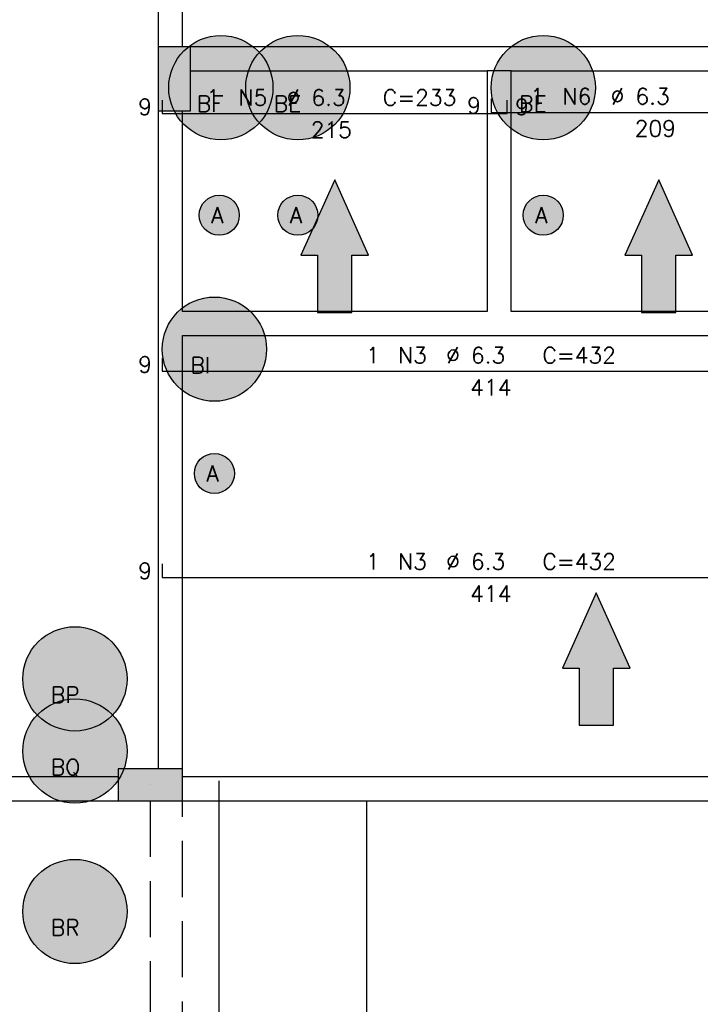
# Model space of a CAD drawing. Extents: x 0 to 119, y 0 to 84.
# Tile 5 of 15: x 27.57 to 36.06, y 24.86 to 37.14. Entities that reach past the tile are written whole.
import ezdxf

# ---------------------------------------------------------------- set-up
doc = ezdxf.new("R2010")
doc.units = 0
doc.header["$MEASUREMENT"] = 0
doc.linetypes.add('ESTILO_TQS_0001', pattern=[1, 0.7, -0.3])
for name, color, linetype in [('1', 1, 'CONTINUOUS'), ('2', 2, 'CONTINUOUS'), ('6', 6, 'CONTINUOUS'), ('9', 9, 'CONTINUOUS')]:
    doc.layers.add(name, color=color, linetype=linetype)
doc.styles.get("Standard").update_dxf_attribs({"font": 'ROMANS.SHX'})

msp = doc.modelspace()

# ---------------------------------------------------------------- linework, layer by layer
at = {"layer": '1', "linetype": 'Continuous'}
for p, q in [((29.5, 36.4), (29.5, 36.4)), ((29.2, 27.6), (29.2, 27.6)), ((31.9, 14.2), (31.9, 27.4))]:
    msp.add_line(p, q, dxfattribs=at)
for points in [[(29.3, 40.8), (29.3, 36.8)], [(29.6, 36.8), (29.6, 40.8)], [(33.55, 36.8), (29.7, 36.8)], [(37.33, 36.8), (33.55, 36.8)], [(29.7, 36.5), (33.4, 36.5)], [(33.4, 36.5), (33.4, 33.5)], [(33.7, 36.5), (33.4, 36.5)], [(33.7, 36.5), (37.33, 36.5)], [(33.7, 33.5), (33.7, 36.5)], [(29.3, 36), (29.3, 33.35)], [(29.6, 33.5), (29.6, 36)], [(33.4, 33.5), (29.6, 33.5)], [(37.38, 33.5), (33.7, 33.5)], [(29.3, 33.35), (29.3, 27.8)], [(29.6, 27.8), (29.6, 33.2)], [(29.6, 33.2), (33.55, 33.2)], [(33.55, 33.2), (37.38, 33.2)], [(28.8, 27.7), (17.4, 27.7)], [(37.28, 27.7), (29.6, 27.7)], [(17.4, 27.4), (28.8, 27.4)], [(29.6, 27.4), (37.28, 27.4)]]:
    msp.add_lwpolyline(points, dxfattribs=at)
at = {"layer": '2', "linetype": 'Continuous'}
for points in [[(29.3, 36), (29.7, 36), (29.7, 36.8), (29.3, 36.8), (29.3, 36)], [(28.8, 27.8), (28.8, 27.4), (29.6, 27.4), (29.6, 27.8), (28.8, 27.8)]]:
    msp.add_lwpolyline(points, dxfattribs=at)
at = {"layer": '6', "linetype": 'Continuous'}
for p, q in [((29.35, 36.136), (29.35, 35.966)), ((33.45, 36.152), (33.45, 35.982)), ((33.65, 35.966), (33.65, 36.136)), ((29.35, 35.966), (33.65, 35.966)), ((33.45, 35.982), (37.63, 35.982)), ((29.35, 32.924), (29.35, 32.754)), ((29.35, 32.754), (37.63, 32.754)), ((29.35, 30.352), (29.35, 30.182)), ((29.35, 30.182), (37.63, 30.182)), ((30.060856, 13.85), (30.060856, 27.65))]:
    msp.add_line(p, q, dxfattribs=at)
for points in [[(31.715278, 33.488067), (31.715278, 34.2), (31.921085, 34.2), (31.5, 35.141258), (31.078915, 34.2), (31.284722, 34.2), (31.284722, 33.488067), (31.715278, 33.488067)], [(35.755278, 33.488067), (35.755278, 34.2), (35.961085, 34.2), (35.54, 35.141258), (35.118915, 34.2), (35.324722, 34.2), (35.324722, 33.488067), (35.755278, 33.488067)], [(34.976562, 28.341342), (34.976562, 29.053275), (35.182369, 29.053275), (34.761284, 29.994533), (34.340198, 29.053275), (34.546005, 29.053275), (34.546005, 28.341342), (34.976562, 28.341342)]]:
    msp.add_lwpolyline(points, dxfattribs=at)
at = {"layer": '6', "linetype": 'ESTILO_TQS_0001'}
for points in [[(29.2, 27.4), (29.2, 14.2)], [(29.6, 14.2), (29.6, 27.4)]]:
    msp.add_lwpolyline(points, dxfattribs=at)
at = {"layer": '6', "linetype": 'Continuous'}
for centre, radius in [((30.08, 36.29), 0.65), ((31.04, 36.29), 0.65), ((34.1, 36.29), 0.65), ((30.06, 34.7), 0.25), ((31.04, 34.7), 0.25), ((34.1, 34.7), 0.25), ((30, 33.03), 0.65), ((30, 31.48), 0.25), ((28.26, 28.92), 0.65), ((28.26, 28.02), 0.65), ((28.26, 26.02), 0.65)]:
    msp.add_circle(centre, radius, dxfattribs=at)
at = {"layer": '9', "linetype": 'Continuous'}
for points in [[(30.73, 36.29), (29.780958, 36.867125), (29.705158, 36.82103)], [(30.73, 36.29), (29.862328, 36.90247), (29.780958, 36.867125)], [(30.73, 36.29), (29.947754, 36.926405), (29.862328, 36.90247)], [(30.73, 36.29), (30.035642, 36.938485), (29.947754, 36.926405)], [(30.73, 36.29), (30.124358, 36.938485), (30.035642, 36.938485)], [(30.73, 36.29), (30.212246, 36.926405), (30.124358, 36.938485)], [(30.73, 36.29), (30.297672, 36.90247), (30.212246, 36.926405)], [(30.73, 36.29), (30.379042, 36.867125), (30.297672, 36.90247)], [(30.73, 36.29), (30.454842, 36.82103), (30.379042, 36.867125)], [(31.69, 36.29), (30.740958, 36.867125), (30.665158, 36.82103)], [(31.69, 36.29), (30.822328, 36.90247), (30.740958, 36.867125)], [(31.69, 36.29), (30.907754, 36.926405), (30.822328, 36.90247)], [(31.69, 36.29), (30.995642, 36.938485), (30.907754, 36.926405)], [(31.69, 36.29), (31.084358, 36.938485), (30.995642, 36.938485)], [(31.69, 36.29), (31.172246, 36.926405), (31.084358, 36.938485)], [(31.69, 36.29), (31.257672, 36.90247), (31.172246, 36.926405)], [(31.69, 36.29), (31.339042, 36.867125), (31.257672, 36.90247)], [(31.69, 36.29), (31.414842, 36.82103), (31.339042, 36.867125)], [(34.75, 36.29), (33.800958, 36.867125), (33.725158, 36.82103)], [(34.75, 36.29), (33.882328, 36.90247), (33.800958, 36.867125)], [(34.75, 36.29), (33.967754, 36.926405), (33.882328, 36.90247)], [(34.75, 36.29), (34.055642, 36.938485), (33.967754, 36.926405)], [(34.75, 36.29), (34.144358, 36.938485), (34.055642, 36.938485)], [(34.75, 36.29), (34.232246, 36.926405), (34.144358, 36.938485)], [(34.75, 36.29), (34.317672, 36.90247), (34.232246, 36.926405)], [(34.75, 36.29), (34.399042, 36.867125), (34.317672, 36.90247)], [(34.75, 36.29), (34.474842, 36.82103), (34.399042, 36.867125)], [(29.3, 36), (29.7, 36), (29.7, 36.8)], [(29.3, 36), (29.7, 36.8), (29.3, 36.8)], [(29.3, 36), (29.3, 36.8), (29.3, 36)], [(30.73, 36.29), (29.63634, 36.765043), (29.575788, 36.700207)], [(30.73, 36.29), (29.705158, 36.82103), (29.63634, 36.765043)], [(30.73, 36.29), (30.52366, 36.765043), (30.454842, 36.82103)], [(30.73, 36.29), (30.584212, 36.700207), (30.52366, 36.765043)], [(31.69, 36.29), (30.59634, 36.765043), (30.535788, 36.700207)], [(31.69, 36.29), (30.665158, 36.82103), (30.59634, 36.765043)], [(31.69, 36.29), (31.48366, 36.765043), (31.414842, 36.82103)], [(31.69, 36.29), (31.544212, 36.700207), (31.48366, 36.765043)], [(34.75, 36.29), (33.65634, 36.765043), (33.595788, 36.700207)], [(34.75, 36.29), (33.725158, 36.82103), (33.65634, 36.765043)], [(34.75, 36.29), (34.54366, 36.765043), (34.474842, 36.82103)], [(34.75, 36.29), (34.604212, 36.700207), (34.54366, 36.765043)], [(30.73, 36.29), (29.524627, 36.62773), (29.483813, 36.548961)], [(30.73, 36.29), (29.575788, 36.700207), (29.524627, 36.62773)], [(31.69, 36.29), (30.484627, 36.62773), (30.443813, 36.548961)], [(31.69, 36.29), (30.535788, 36.700207), (30.484627, 36.62773)], [(30.73, 36.29), (30.635373, 36.62773), (30.584212, 36.700207)], [(30.73, 36.29), (30.676187, 36.548961), (30.635373, 36.62773)], [(31.69, 36.29), (31.595373, 36.62773), (31.544212, 36.700207)], [(31.69, 36.29), (31.636187, 36.548961), (31.595373, 36.62773)], [(34.75, 36.29), (33.544627, 36.62773), (33.503813, 36.548961)], [(34.75, 36.29), (33.595788, 36.700207), (33.544627, 36.62773)], [(34.75, 36.29), (34.655373, 36.62773), (34.604212, 36.700207)], [(34.75, 36.29), (34.696187, 36.548961), (34.655373, 36.62773)], [(30.73, 36.29), (29.454104, 36.465368), (29.436054, 36.378508)], [(30.73, 36.29), (29.483813, 36.548961), (29.454104, 36.465368)], [(31.69, 36.29), (30.414104, 36.465368), (30.396054, 36.378508)], [(31.69, 36.29), (30.443813, 36.548961), (30.414104, 36.465368)], [(30.73, 36.29), (30.705896, 36.465368), (30.676187, 36.548961)], [(30.73, 36.29), (30.723946, 36.378508), (30.705896, 36.465368)], [(31.69, 36.29), (31.665896, 36.465368), (31.636187, 36.548961)], [(31.69, 36.29), (31.683946, 36.378508), (31.665896, 36.465368)], [(34.75, 36.29), (33.474104, 36.465368), (33.456054, 36.378508)], [(34.75, 36.29), (33.503813, 36.548961), (33.474104, 36.465368)], [(34.75, 36.29), (34.725896, 36.465368), (34.696187, 36.548961)], [(34.75, 36.29), (34.743946, 36.378508), (34.725896, 36.465368)], [(30.73, 36.29), (29.436054, 36.378508), (29.43, 36.29)], [(31.69, 36.29), (30.396054, 36.378508), (30.39, 36.29)], [(34.75, 36.29), (33.456054, 36.378508), (33.45, 36.29)], [(30.73, 36.29), (29.43, 36.29), (29.436054, 36.201492)], [(30.73, 36.29), (29.436054, 36.201492), (29.454104, 36.114632)], [(30.73, 36.29), (29.454104, 36.114632), (29.483813, 36.031039)], [(30.73, 36.29), (29.483813, 36.031039), (29.524627, 35.95227)], [(30.73, 36.29), (29.524627, 35.95227), (29.575788, 35.879793)], [(30.73, 36.29), (29.575788, 35.879793), (29.63634, 35.814957)], [(30.73, 36.29), (29.63634, 35.814957), (29.705158, 35.75897)], [(30.73, 36.29), (29.705158, 35.75897), (29.780958, 35.712875)], [(30.73, 36.29), (29.780958, 35.712875), (29.862328, 35.67753)], [(30.73, 36.29), (29.862328, 35.67753), (29.947754, 35.653595)], [(30.73, 36.29), (29.947754, 35.653595), (30.035642, 35.641515)], [(30.73, 36.29), (30.035642, 35.641515), (30.124358, 35.641515)], [(30.73, 36.29), (30.124358, 35.641515), (30.212246, 35.653595)], [(30.73, 36.29), (30.212246, 35.653595), (30.297672, 35.67753)], [(30.73, 36.29), (30.297672, 35.67753), (30.379042, 35.712875)], [(30.73, 36.29), (30.379042, 35.712875), (30.454842, 35.75897)], [(31.69, 36.29), (30.39, 36.29), (30.396054, 36.201492)], [(31.69, 36.29), (30.396054, 36.201492), (30.414104, 36.114632)], [(31.69, 36.29), (30.414104, 36.114632), (30.443813, 36.031039)], [(31.69, 36.29), (30.443813, 36.031039), (30.484627, 35.95227)], [(30.73, 36.29), (30.454842, 35.75897), (30.52366, 35.814957)], [(31.69, 36.29), (30.484627, 35.95227), (30.535788, 35.879793)], [(30.73, 36.29), (30.52366, 35.814957), (30.584212, 35.879793)], [(31.69, 36.29), (30.535788, 35.879793), (30.59634, 35.814957)], [(30.73, 36.29), (30.584212, 35.879793), (30.635373, 35.95227)], [(31.69, 36.29), (30.59634, 35.814957), (30.665158, 35.75897)], [(30.73, 36.29), (30.635373, 35.95227), (30.676187, 36.031039)], [(31.69, 36.29), (30.665158, 35.75897), (30.740958, 35.712875)], [(30.73, 36.29), (30.676187, 36.031039), (30.705896, 36.114632)], [(30.73, 36.29), (30.705896, 36.114632), (30.723946, 36.201492)], [(30.73, 36.29), (30.723946, 36.201492), (30.73, 36.29)], [(31.69, 36.29), (30.740958, 35.712875), (30.822328, 35.67753)], [(31.69, 36.29), (30.822328, 35.67753), (30.907754, 35.653595)], [(31.69, 36.29), (30.907754, 35.653595), (30.995642, 35.641515)], [(31.69, 36.29), (30.995642, 35.641515), (31.084358, 35.641515)], [(31.69, 36.29), (31.084358, 35.641515), (31.172246, 35.653595)], [(31.69, 36.29), (31.172246, 35.653595), (31.257672, 35.67753)], [(31.69, 36.29), (31.257672, 35.67753), (31.339042, 35.712875)], [(31.69, 36.29), (31.339042, 35.712875), (31.414842, 35.75897)], [(31.69, 36.29), (31.414842, 35.75897), (31.48366, 35.814957)], [(31.69, 36.29), (31.48366, 35.814957), (31.544212, 35.879793)], [(31.69, 36.29), (31.544212, 35.879793), (31.595373, 35.95227)], [(31.69, 36.29), (31.595373, 35.95227), (31.636187, 36.031039)], [(31.69, 36.29), (31.636187, 36.031039), (31.665896, 36.114632)], [(31.69, 36.29), (31.665896, 36.114632), (31.683946, 36.201492)], [(31.69, 36.29), (31.683946, 36.201492), (31.69, 36.29)], [(34.75, 36.29), (33.45, 36.29), (33.456054, 36.201492)], [(34.75, 36.29), (33.456054, 36.201492), (33.474104, 36.114632)], [(34.75, 36.29), (33.474104, 36.114632), (33.503813, 36.031039)], [(34.75, 36.29), (33.503813, 36.031039), (33.544627, 35.95227)], [(34.75, 36.29), (33.544627, 35.95227), (33.595788, 35.879793)], [(34.75, 36.29), (33.595788, 35.879793), (33.65634, 35.814957)], [(34.75, 36.29), (33.65634, 35.814957), (33.725158, 35.75897)], [(34.75, 36.29), (33.725158, 35.75897), (33.800958, 35.712875)], [(34.75, 36.29), (33.800958, 35.712875), (33.882328, 35.67753)], [(34.75, 36.29), (33.882328, 35.67753), (33.967754, 35.653595)], [(34.75, 36.29), (33.967754, 35.653595), (34.055642, 35.641515)], [(34.75, 36.29), (34.055642, 35.641515), (34.144358, 35.641515)], [(34.75, 36.29), (34.144358, 35.641515), (34.232246, 35.653595)], [(34.75, 36.29), (34.232246, 35.653595), (34.317672, 35.67753)], [(34.75, 36.29), (34.317672, 35.67753), (34.399042, 35.712875)], [(34.75, 36.29), (34.399042, 35.712875), (34.474842, 35.75897)], [(34.75, 36.29), (34.474842, 35.75897), (34.54366, 35.814957)], [(34.75, 36.29), (34.54366, 35.814957), (34.604212, 35.879793)], [(34.75, 36.29), (34.604212, 35.879793), (34.655373, 35.95227)], [(34.75, 36.29), (34.655373, 35.95227), (34.696187, 36.031039)], [(34.75, 36.29), (34.696187, 36.031039), (34.725896, 36.114632)], [(34.75, 36.29), (34.725896, 36.114632), (34.743946, 36.201492)], [(34.75, 36.29), (34.743946, 36.201492), (34.75, 36.29)], [(31.5, 35.141258), (31.078915, 34.2), (31.284722, 34.2)], [(31.5, 35.141258), (31.284722, 34.2), (31.715278, 33.488067)], [(31.5, 35.141258), (31.715278, 33.488067), (31.715278, 34.2)], [(31.5, 35.141258), (31.715278, 34.2), (31.921085, 34.2)], [(35.54, 35.141258), (35.118915, 34.2), (35.324722, 34.2)], [(35.54, 35.141258), (35.324722, 34.2), (35.755278, 33.488067)], [(35.54, 35.141258), (35.755278, 33.488067), (35.755278, 34.2)], [(35.54, 35.141258), (35.755278, 34.2), (35.961085, 34.2)], [(30.31, 34.7), (29.900644, 34.892628), (29.857746, 34.846946)], [(30.31, 34.7), (29.953555, 34.926207), (29.900644, 34.892628)], [(30.31, 34.7), (30.013155, 34.945572), (29.953555, 34.926207)], [(30.31, 34.7), (30.075698, 34.949507), (30.013155, 34.945572)], [(30.31, 34.7), (30.137254, 34.937764), (30.075698, 34.949507)], [(30.31, 34.7), (30.193957, 34.911082), (30.137254, 34.937764)], [(30.31, 34.7), (30.242242, 34.871137), (30.193957, 34.911082)], [(30.31, 34.7), (30.279077, 34.820438), (30.242242, 34.871137)], [(31.29, 34.7), (30.880644, 34.892628), (30.837746, 34.846946)], [(31.29, 34.7), (30.933555, 34.926207), (30.880644, 34.892628)], [(31.29, 34.7), (30.993155, 34.945572), (30.933555, 34.926207)], [(31.29, 34.7), (31.055698, 34.949507), (30.993155, 34.945572)], [(31.29, 34.7), (31.117254, 34.937764), (31.055698, 34.949507)], [(31.29, 34.7), (31.173957, 34.911082), (31.117254, 34.937764)], [(31.29, 34.7), (31.222242, 34.871137), (31.173957, 34.911082)], [(31.29, 34.7), (31.259077, 34.820438), (31.222242, 34.871137)], [(34.35, 34.7), (33.940644, 34.892628), (33.897746, 34.846946)], [(34.35, 34.7), (33.993555, 34.926207), (33.940644, 34.892628)], [(34.35, 34.7), (34.053155, 34.945572), (33.993555, 34.926207)], [(34.35, 34.7), (34.115698, 34.949507), (34.053155, 34.945572)], [(34.35, 34.7), (34.177254, 34.937764), (34.115698, 34.949507)], [(34.35, 34.7), (34.233957, 34.911082), (34.177254, 34.937764)], [(34.35, 34.7), (34.282242, 34.871137), (34.233957, 34.911082)], [(34.35, 34.7), (34.319077, 34.820438), (34.282242, 34.871137)], [(30.31, 34.7), (29.827556, 34.792031), (29.811971, 34.731333)], [(30.31, 34.7), (29.857746, 34.846946), (29.827556, 34.792031)], [(30.31, 34.7), (30.302146, 34.762172), (30.279077, 34.820438)], [(31.29, 34.7), (30.807556, 34.792031), (30.791971, 34.731333)], [(31.29, 34.7), (30.837746, 34.846946), (30.807556, 34.792031)], [(31.29, 34.7), (31.282146, 34.762172), (31.259077, 34.820438)], [(34.35, 34.7), (33.867556, 34.792031), (33.851971, 34.731333)], [(34.35, 34.7), (33.897746, 34.846946), (33.867556, 34.792031)], [(34.35, 34.7), (34.342146, 34.762172), (34.319077, 34.820438)], [(30.31, 34.7), (29.811971, 34.731333), (29.811971, 34.668667)], [(30.31, 34.7), (29.811971, 34.668667), (29.827556, 34.607969)], [(30.31, 34.7), (29.827556, 34.607969), (29.857746, 34.553054)], [(30.31, 34.7), (29.857746, 34.553054), (29.900644, 34.507372)], [(30.31, 34.7), (29.900644, 34.507372), (29.953555, 34.473793)], [(30.31, 34.7), (29.953555, 34.473793), (30.013155, 34.454428)], [(30.31, 34.7), (30.013155, 34.454428), (30.075698, 34.450493)], [(30.31, 34.7), (30.075698, 34.450493), (30.137254, 34.462236)], [(30.31, 34.7), (30.137254, 34.462236), (30.193957, 34.488918)], [(30.31, 34.7), (30.193957, 34.488918), (30.242242, 34.528863)], [(30.31, 34.7), (30.242242, 34.528863), (30.279077, 34.579562)], [(30.31, 34.7), (30.279077, 34.579562), (30.302146, 34.637828)], [(30.31, 34.7), (30.302146, 34.637828), (30.31, 34.7)], [(31.29, 34.7), (30.791971, 34.731333), (30.791971, 34.668667)], [(31.29, 34.7), (30.791971, 34.668667), (30.807556, 34.607969)], [(31.29, 34.7), (30.807556, 34.607969), (30.837746, 34.553054)], [(31.29, 34.7), (30.837746, 34.553054), (30.880644, 34.507372)], [(31.29, 34.7), (30.880644, 34.507372), (30.933555, 34.473793)], [(31.29, 34.7), (30.933555, 34.473793), (30.993155, 34.454428)], [(31.29, 34.7), (30.993155, 34.454428), (31.055698, 34.450493)], [(31.29, 34.7), (31.055698, 34.450493), (31.117254, 34.462236)], [(31.29, 34.7), (31.117254, 34.462236), (31.173957, 34.488918)], [(31.29, 34.7), (31.173957, 34.488918), (31.222242, 34.528863)], [(31.29, 34.7), (31.222242, 34.528863), (31.259077, 34.579562)], [(31.29, 34.7), (31.259077, 34.579562), (31.282146, 34.637828)], [(31.29, 34.7), (31.282146, 34.637828), (31.29, 34.7)], [(34.35, 34.7), (33.851971, 34.731333), (33.851971, 34.668667)], [(34.35, 34.7), (33.851971, 34.668667), (33.867556, 34.607969)], [(34.35, 34.7), (33.867556, 34.607969), (33.897746, 34.553054)], [(34.35, 34.7), (33.897746, 34.553054), (33.940644, 34.507372)], [(34.35, 34.7), (33.940644, 34.507372), (33.993555, 34.473793)], [(34.35, 34.7), (33.993555, 34.473793), (34.053155, 34.454428)], [(34.35, 34.7), (34.053155, 34.454428), (34.115698, 34.450493)], [(34.35, 34.7), (34.115698, 34.450493), (34.177254, 34.462236)], [(34.35, 34.7), (34.177254, 34.462236), (34.233957, 34.488918)], [(34.35, 34.7), (34.233957, 34.488918), (34.282242, 34.528863)], [(34.35, 34.7), (34.282242, 34.528863), (34.319077, 34.579562)], [(34.35, 34.7), (34.319077, 34.579562), (34.342146, 34.637828)], [(34.35, 34.7), (34.342146, 34.637828), (34.35, 34.7)], [(31.715278, 33.488067), (31.284722, 34.2), (31.284722, 33.488067)], [(35.755278, 33.488067), (35.324722, 34.2), (35.324722, 33.488067)], [(30.65, 33.03), (29.782328, 33.64247), (29.700958, 33.607125)], [(30.65, 33.03), (29.867754, 33.666405), (29.782328, 33.64247)], [(30.65, 33.03), (29.955642, 33.678485), (29.867754, 33.666405)], [(30.65, 33.03), (30.044358, 33.678485), (29.955642, 33.678485)], [(30.65, 33.03), (30.132246, 33.666405), (30.044358, 33.678485)], [(30.65, 33.03), (30.217672, 33.64247), (30.132246, 33.666405)], [(30.65, 33.03), (30.299042, 33.607125), (30.217672, 33.64247)], [(30.65, 33.03), (29.625158, 33.56103), (29.55634, 33.505043)], [(30.65, 33.03), (29.700958, 33.607125), (29.625158, 33.56103)], [(30.65, 33.03), (30.374842, 33.56103), (30.299042, 33.607125)], [(30.65, 33.03), (30.44366, 33.505043), (30.374842, 33.56103)], [(30.65, 33.03), (29.495788, 33.440207), (29.444627, 33.36773)], [(30.65, 33.03), (29.55634, 33.505043), (29.495788, 33.440207)], [(30.65, 33.03), (30.504212, 33.440207), (30.44366, 33.505043)], [(30.65, 33.03), (30.555373, 33.36773), (30.504212, 33.440207)], [(30.65, 33.03), (29.403813, 33.288961), (29.374104, 33.205368)], [(30.65, 33.03), (29.444627, 33.36773), (29.403813, 33.288961)], [(30.65, 33.03), (30.596187, 33.288961), (30.555373, 33.36773)], [(30.65, 33.03), (30.625896, 33.205368), (30.596187, 33.288961)], [(30.65, 33.03), (29.374104, 33.205368), (29.356054, 33.118508)], [(30.65, 33.03), (30.643946, 33.118508), (30.625896, 33.205368)], [(30.65, 33.03), (29.356054, 33.118508), (29.35, 33.03)], [(30.65, 33.03), (29.35, 33.03), (29.356054, 32.941492)], [(30.65, 33.03), (29.356054, 32.941492), (29.374104, 32.854632)], [(30.65, 33.03), (29.374104, 32.854632), (29.403813, 32.771039)], [(30.65, 33.03), (29.403813, 32.771039), (29.444627, 32.69227)], [(30.65, 33.03), (29.444627, 32.69227), (29.495788, 32.619793)], [(30.65, 33.03), (29.495788, 32.619793), (29.55634, 32.554957)], [(30.65, 33.03), (29.55634, 32.554957), (29.625158, 32.49897)], [(30.65, 33.03), (29.625158, 32.49897), (29.700958, 32.452875)], [(30.65, 33.03), (29.700958, 32.452875), (29.782328, 32.41753)], [(30.65, 33.03), (29.782328, 32.41753), (29.867754, 32.393595)], [(30.65, 33.03), (29.867754, 32.393595), (29.955642, 32.381515)], [(30.65, 33.03), (29.955642, 32.381515), (30.044358, 32.381515)], [(30.65, 33.03), (30.044358, 32.381515), (30.132246, 32.393595)], [(30.65, 33.03), (30.132246, 32.393595), (30.217672, 32.41753)], [(30.65, 33.03), (30.217672, 32.41753), (30.299042, 32.452875)], [(30.65, 33.03), (30.299042, 32.452875), (30.374842, 32.49897)], [(30.65, 33.03), (30.374842, 32.49897), (30.44366, 32.554957)], [(30.65, 33.03), (30.44366, 32.554957), (30.504212, 32.619793)], [(30.65, 33.03), (30.504212, 32.619793), (30.555373, 32.69227)], [(30.65, 33.03), (30.555373, 32.69227), (30.596187, 32.771039)], [(30.65, 33.03), (30.596187, 32.771039), (30.625896, 32.854632)], [(30.65, 33.03), (30.625896, 32.854632), (30.643946, 32.941492)], [(30.65, 33.03), (30.643946, 32.941492), (30.65, 33.03)], [(30.25, 31.48), (29.840644, 31.672628), (29.797746, 31.626946)], [(30.25, 31.48), (29.893555, 31.706207), (29.840644, 31.672628)], [(30.25, 31.48), (29.953155, 31.725572), (29.893555, 31.706207)], [(30.25, 31.48), (30.015698, 31.729507), (29.953155, 31.725572)], [(30.25, 31.48), (30.077254, 31.717764), (30.015698, 31.729507)], [(30.25, 31.48), (30.133957, 31.691082), (30.077254, 31.717764)], [(30.25, 31.48), (30.182242, 31.651137), (30.133957, 31.691082)], [(30.25, 31.48), (29.767556, 31.572031), (29.751971, 31.511333)], [(30.25, 31.48), (29.797746, 31.626946), (29.767556, 31.572031)], [(30.25, 31.48), (30.219077, 31.600438), (30.182242, 31.651137)], [(30.25, 31.48), (30.242146, 31.542172), (30.219077, 31.600438)], [(30.25, 31.48), (29.751971, 31.511333), (29.751971, 31.448667)], [(30.25, 31.48), (29.751971, 31.448667), (29.767556, 31.387969)], [(30.25, 31.48), (29.767556, 31.387969), (29.797746, 31.333054)], [(30.25, 31.48), (29.797746, 31.333054), (29.840644, 31.287372)], [(30.25, 31.48), (29.840644, 31.287372), (29.893555, 31.253793)], [(30.25, 31.48), (29.893555, 31.253793), (29.953155, 31.234428)], [(30.25, 31.48), (29.953155, 31.234428), (30.015698, 31.230493)], [(30.25, 31.48), (30.015698, 31.230493), (30.077254, 31.242236)], [(30.25, 31.48), (30.077254, 31.242236), (30.133957, 31.268918)], [(30.25, 31.48), (30.133957, 31.268918), (30.182242, 31.308863)], [(30.25, 31.48), (30.182242, 31.308863), (30.219077, 31.359562)], [(30.25, 31.48), (30.219077, 31.359562), (30.242146, 31.417828)], [(30.25, 31.48), (30.242146, 31.417828), (30.25, 31.48)], [(34.761284, 29.994533), (34.340198, 29.053275), (34.546005, 29.053275)], [(34.761284, 29.994533), (34.546005, 29.053275), (34.976562, 28.341342)], [(34.761284, 29.994533), (34.976562, 28.341342), (34.976562, 29.053275)], [(34.761284, 29.994533), (34.976562, 29.053275), (35.182369, 29.053275)], [(28.91, 28.92), (27.960958, 29.497125), (27.885158, 29.45103)], [(28.91, 28.92), (28.042328, 29.53247), (27.960958, 29.497125)], [(28.91, 28.92), (28.127754, 29.556405), (28.042328, 29.53247)], [(28.91, 28.92), (28.215642, 29.568485), (28.127754, 29.556405)], [(28.91, 28.92), (28.304358, 29.568485), (28.215642, 29.568485)], [(28.91, 28.92), (28.392246, 29.556405), (28.304358, 29.568485)], [(28.91, 28.92), (28.477672, 29.53247), (28.392246, 29.556405)], [(28.91, 28.92), (28.559042, 29.497125), (28.477672, 29.53247)], [(28.91, 28.92), (28.634842, 29.45103), (28.559042, 29.497125)], [(28.91, 28.92), (27.81634, 29.395043), (27.755788, 29.330207)], [(28.91, 28.92), (27.885158, 29.45103), (27.81634, 29.395043)], [(28.91, 28.92), (28.70366, 29.395043), (28.634842, 29.45103)], [(28.91, 28.92), (28.764212, 29.330207), (28.70366, 29.395043)], [(28.91, 28.92), (27.704627, 29.25773), (27.663813, 29.178961)], [(28.91, 28.92), (27.755788, 29.330207), (27.704627, 29.25773)], [(28.91, 28.92), (28.815373, 29.25773), (28.764212, 29.330207)], [(28.91, 28.92), (28.856187, 29.178961), (28.815373, 29.25773)], [(28.91, 28.92), (27.634104, 29.095368), (27.616054, 29.008508)], [(28.91, 28.92), (27.663813, 29.178961), (27.634104, 29.095368)], [(28.91, 28.92), (28.885896, 29.095368), (28.856187, 29.178961)], [(28.91, 28.92), (28.903946, 29.008508), (28.885896, 29.095368)], [(28.91, 28.92), (27.616054, 29.008508), (27.61, 28.92)], [(34.976562, 28.341342), (34.546005, 29.053275), (34.546005, 28.341342)], [(28.91, 28.92), (27.61, 28.92), (27.616054, 28.831492)], [(28.91, 28.92), (27.616054, 28.831492), (27.634104, 28.744632)], [(28.91, 28.92), (27.634104, 28.744632), (27.663813, 28.661039)], [(28.91, 28.92), (27.663813, 28.661039), (27.704627, 28.58227)], [(28.91, 28.92), (27.704627, 28.58227), (27.755788, 28.509793)], [(28.91, 28.92), (27.755788, 28.509793), (27.81634, 28.444957)], [(28.91, 28.92), (27.81634, 28.444957), (27.885158, 28.38897)], [(28.91, 28.92), (27.885158, 28.38897), (27.960958, 28.342875)], [(28.91, 28.92), (27.960958, 28.342875), (28.042328, 28.30753)], [(28.91, 28.92), (28.042328, 28.30753), (28.127754, 28.283595)], [(28.91, 28.92), (28.127754, 28.283595), (28.215642, 28.271515)], [(28.91, 28.92), (28.215642, 28.271515), (28.304358, 28.271515)], [(28.91, 28.92), (28.304358, 28.271515), (28.392246, 28.283595)], [(28.91, 28.92), (28.392246, 28.283595), (28.477672, 28.30753)], [(28.91, 28.92), (28.477672, 28.30753), (28.559042, 28.342875)], [(28.91, 28.92), (28.559042, 28.342875), (28.634842, 28.38897)], [(28.91, 28.92), (28.634842, 28.38897), (28.70366, 28.444957)], [(28.91, 28.92), (28.70366, 28.444957), (28.764212, 28.509793)], [(28.91, 28.92), (28.764212, 28.509793), (28.815373, 28.58227)], [(28.91, 28.92), (28.815373, 28.58227), (28.856187, 28.661039)], [(28.91, 28.92), (28.856187, 28.661039), (28.885896, 28.744632)], [(28.91, 28.92), (28.885896, 28.744632), (28.903946, 28.831492)], [(28.91, 28.92), (28.903946, 28.831492), (28.91, 28.92)], [(28.91, 28.02), (28.042328, 28.63247), (27.960958, 28.597125)], [(28.91, 28.02), (28.127754, 28.656405), (28.042328, 28.63247)], [(28.91, 28.02), (28.215642, 28.668485), (28.127754, 28.656405)], [(28.91, 28.02), (28.304358, 28.668485), (28.215642, 28.668485)], [(28.91, 28.02), (28.392246, 28.656405), (28.304358, 28.668485)], [(28.91, 28.02), (28.477672, 28.63247), (28.392246, 28.656405)], [(28.91, 28.02), (28.559042, 28.597125), (28.477672, 28.63247)], [(28.91, 28.02), (27.81634, 28.495043), (27.755788, 28.430207)], [(28.91, 28.02), (27.885158, 28.55103), (27.81634, 28.495043)], [(28.91, 28.02), (27.960958, 28.597125), (27.885158, 28.55103)], [(28.91, 28.02), (28.634842, 28.55103), (28.559042, 28.597125)], [(28.91, 28.02), (28.70366, 28.495043), (28.634842, 28.55103)], [(28.91, 28.02), (28.764212, 28.430207), (28.70366, 28.495043)], [(28.91, 28.02), (27.704627, 28.35773), (27.663813, 28.278961)], [(28.91, 28.02), (27.755788, 28.430207), (27.704627, 28.35773)], [(28.91, 28.02), (28.815373, 28.35773), (28.764212, 28.430207)], [(28.91, 28.02), (28.856187, 28.278961), (28.815373, 28.35773)], [(28.91, 28.02), (27.663813, 28.278961), (27.634104, 28.195368)], [(28.91, 28.02), (28.885896, 28.195368), (28.856187, 28.278961)], [(28.91, 28.02), (27.616054, 28.108508), (27.61, 28.02)], [(28.91, 28.02), (27.634104, 28.195368), (27.616054, 28.108508)], [(28.91, 28.02), (28.903946, 28.108508), (28.885896, 28.195368)], [(28.91, 28.02), (27.61, 28.02), (27.616054, 27.931492)], [(28.91, 28.02), (27.616054, 27.931492), (27.634104, 27.844632)], [(28.91, 28.02), (27.634104, 27.844632), (27.663813, 27.761039)], [(28.91, 28.02), (27.663813, 27.761039), (27.704627, 27.68227)], [(28.91, 28.02), (27.704627, 27.68227), (27.755788, 27.609793)], [(28.91, 28.02), (27.755788, 27.609793), (27.81634, 27.544957)], [(28.91, 28.02), (27.81634, 27.544957), (27.885158, 27.48897)], [(28.91, 28.02), (27.885158, 27.48897), (27.960958, 27.442875)], [(28.91, 28.02), (27.960958, 27.442875), (28.042328, 27.40753)], [(28.91, 28.02), (28.042328, 27.40753), (28.127754, 27.383595)], [(28.91, 28.02), (28.127754, 27.383595), (28.215642, 27.371515)], [(28.91, 28.02), (28.215642, 27.371515), (28.304358, 27.371515)], [(28.91, 28.02), (28.304358, 27.371515), (28.392246, 27.383595)], [(28.91, 28.02), (28.392246, 27.383595), (28.477672, 27.40753)], [(28.91, 28.02), (28.477672, 27.40753), (28.559042, 27.442875)], [(28.91, 28.02), (28.559042, 27.442875), (28.634842, 27.48897)], [(28.91, 28.02), (28.634842, 27.48897), (28.70366, 27.544957)], [(28.91, 28.02), (28.70366, 27.544957), (28.764212, 27.609793)], [(28.91, 28.02), (28.764212, 27.609793), (28.815373, 27.68227)], [(28.91, 28.02), (28.815373, 27.68227), (28.856187, 27.761039)], [(28.91, 28.02), (28.856187, 27.761039), (28.885896, 27.844632)], [(28.91, 28.02), (28.885896, 27.844632), (28.903946, 27.931492)], [(28.91, 28.02), (28.903946, 27.931492), (28.91, 28.02)], [(28.8, 27.8), (28.8, 27.4), (29.6, 27.4)], [(28.8, 27.8), (29.6, 27.4), (29.6, 27.8)], [(28.8, 27.8), (29.6, 27.8), (28.8, 27.8)], [(28.91, 26.02), (28.127754, 26.656405), (28.042328, 26.63247)], [(28.91, 26.02), (28.215642, 26.668485), (28.127754, 26.656405)], [(28.91, 26.02), (28.304358, 26.668485), (28.215642, 26.668485)], [(28.91, 26.02), (28.392246, 26.656405), (28.304358, 26.668485)], [(28.91, 26.02), (28.477672, 26.63247), (28.392246, 26.656405)], [(28.91, 26.02), (27.885158, 26.55103), (27.81634, 26.495043)], [(28.91, 26.02), (27.960958, 26.597125), (27.885158, 26.55103)], [(28.91, 26.02), (28.042328, 26.63247), (27.960958, 26.597125)], [(28.91, 26.02), (28.559042, 26.597125), (28.477672, 26.63247)], [(28.91, 26.02), (28.634842, 26.55103), (28.559042, 26.597125)], [(28.91, 26.02), (28.70366, 26.495043), (28.634842, 26.55103)], [(28.91, 26.02), (27.755788, 26.430207), (27.704627, 26.35773)], [(28.91, 26.02), (27.81634, 26.495043), (27.755788, 26.430207)], [(28.91, 26.02), (28.764212, 26.430207), (28.70366, 26.495043)], [(28.91, 26.02), (28.815373, 26.35773), (28.764212, 26.430207)], [(28.91, 26.02), (27.663813, 26.278961), (27.634104, 26.195368)], [(28.91, 26.02), (27.704627, 26.35773), (27.663813, 26.278961)], [(28.91, 26.02), (28.856187, 26.278961), (28.815373, 26.35773)], [(28.91, 26.02), (28.885896, 26.195368), (28.856187, 26.278961)], [(28.91, 26.02), (27.634104, 26.195368), (27.616054, 26.108508)], [(28.91, 26.02), (28.903946, 26.108508), (28.885896, 26.195368)], [(28.91, 26.02), (27.616054, 26.108508), (27.61, 26.02)], [(28.91, 26.02), (27.61, 26.02), (27.616054, 25.931492)], [(28.91, 26.02), (27.616054, 25.931492), (27.634104, 25.844632)], [(28.91, 26.02), (27.634104, 25.844632), (27.663813, 25.761039)], [(28.91, 26.02), (27.663813, 25.761039), (27.704627, 25.68227)], [(28.91, 26.02), (27.704627, 25.68227), (27.755788, 25.609793)], [(28.91, 26.02), (27.755788, 25.609793), (27.81634, 25.544957)], [(28.91, 26.02), (27.81634, 25.544957), (27.885158, 25.48897)], [(28.91, 26.02), (27.885158, 25.48897), (27.960958, 25.442875)], [(28.91, 26.02), (27.960958, 25.442875), (28.042328, 25.40753)], [(28.91, 26.02), (28.042328, 25.40753), (28.127754, 25.383595)], [(28.91, 26.02), (28.127754, 25.383595), (28.215642, 25.371515)], [(28.91, 26.02), (28.215642, 25.371515), (28.304358, 25.371515)], [(28.91, 26.02), (28.304358, 25.371515), (28.392246, 25.383595)], [(28.91, 26.02), (28.392246, 25.383595), (28.477672, 25.40753)], [(28.91, 26.02), (28.477672, 25.40753), (28.559042, 25.442875)], [(28.91, 26.02), (28.559042, 25.442875), (28.634842, 25.48897)], [(28.91, 26.02), (28.634842, 25.48897), (28.70366, 25.544957)], [(28.91, 26.02), (28.70366, 25.544957), (28.764212, 25.609793)], [(28.91, 26.02), (28.764212, 25.609793), (28.815373, 25.68227)], [(28.91, 26.02), (28.815373, 25.68227), (28.856187, 25.761039)], [(28.91, 26.02), (28.856187, 25.761039), (28.885896, 25.844632)], [(28.91, 26.02), (28.885896, 25.844632), (28.903946, 25.931492)], [(28.91, 26.02), (28.903946, 25.931492), (28.91, 26.02)]]:
    msp.add_solid(points, dxfattribs=at)

# ---------------------------------------------------------------- texts
at = {"layer": '2', "linetype": 'Continuous'}
for s, p in [('1', (29.9, 36.066)), ('N5', (30.3, 36.066)), ('%%c 6.3', (30.9, 36.066)), ('C=233', (32.1, 36.066)), ('1', (33.94, 36.082)), ('N6', (34.34, 36.082)), ('%%c 6.3', (34.94, 36.082)), ('9', (29.05, 35.951)), ('9', (33.15, 35.967)), ('9', (33.75, 35.951)), ('215', (31.2, 35.666)), ('209', (35.24, 35.682)), ('1', (31.89, 32.854)), ('N3', (32.29, 32.854)), ('%%c 6.3', (32.89, 32.854)), ('C=432', (34.09, 32.854)), ('9', (29.05, 32.739)), ('414', (33.19, 32.454)), ('1', (31.89, 30.282)), ('N3', (32.29, 30.282)), ('%%c 6.3', (32.89, 30.282)), ('C=432', (34.09, 30.282)), ('9', (29.05, 30.167)), ('414', (33.19, 29.882))]:
    msp.add_text(s, height=0.2, dxfattribs=at).set_placement(p)
at = {"layer": '6', "linetype": 'Continuous'}
for s, p in [('BF ', (29.78, 35.99)), ('BE ', (30.74, 35.99)), ('BE ', (33.8, 35.99)), ('A', (29.96, 34.6)), ('A', (30.94, 34.6)), ('A', (34, 34.6)), ('BI ', (29.7, 32.73)), ('A', (29.9, 31.38)), ('BP ', (27.96, 28.62)), ('BQ ', (27.96, 27.72)), ('BR ', (27.96, 25.72))]:
    msp.add_text(s, height=0.2, dxfattribs=at).set_placement(p)

doc.saveas('drawing.dxf')
